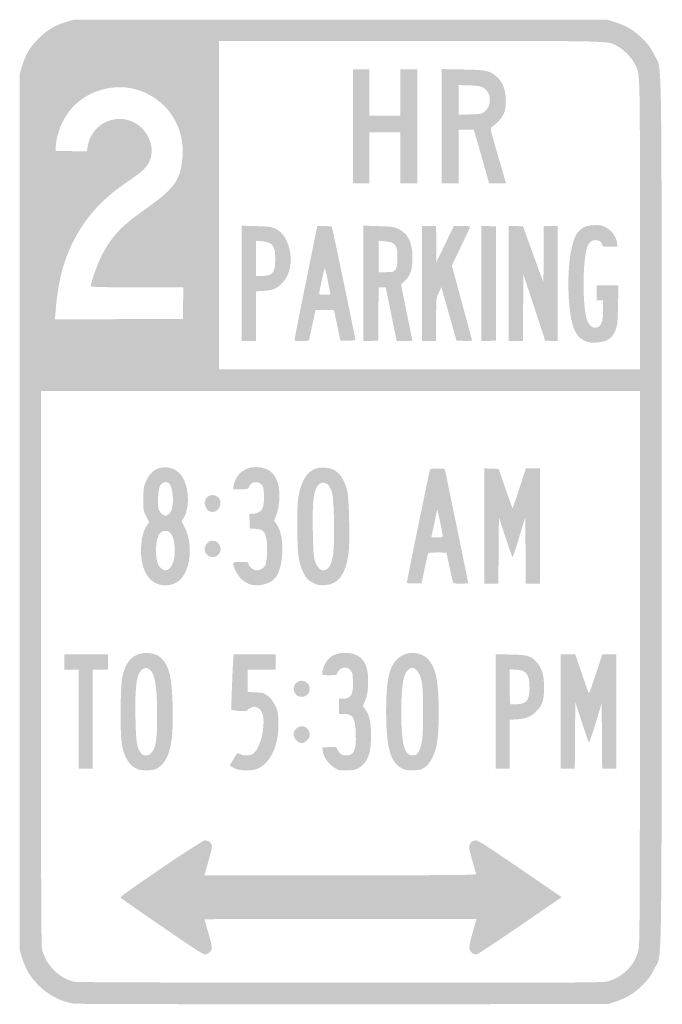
# Model space of a CAD drawing. Header units: inches. Extents: x -5.9 to 5.9, y -9 to 9.
import ezdxf

# ---------------------------------------------------------------- set-up
doc = ezdxf.new("R2010")
doc.units = ezdxf.units.IN
doc.header["$MEASUREMENT"] = 0

msp = doc.modelspace()

# ---------------------------------------------------------------- hatches: boundary and pattern name
h = msp.add_hatch(color=7)
edge = h.paths.add_edge_path()
edge.add_spline(control_points=[(-4.864, -8.983), (-5.11, -8.946), (-5.332, -8.832), (-5.518, -8.647), (-5.671, -8.494), (-5.754, -8.354), (-5.822, -8.138)], knot_values=[0, 0, 0, 0, 1, 1, 1, 2, 2, 2, 2], degree=3, periodic=0)
edge.add_line((-5.822, -8.138), (-5.862, -8.009))
edge.add_line((-5.862, -8.009), (-5.862, 0))
edge.add_line((-5.862, 0), (-5.862, 8.009))
edge.add_line((-5.862, 8.009), (-5.822, 8.138))
edge.add_spline(control_points=[(-5.822, 8.138), (-5.754, 8.354), (-5.671, 8.494), (-5.518, 8.647), (-5.365, 8.8), (-5.225, 8.884), (-5.009, 8.951)], knot_values=[0, 0, 0, 0, 1, 1, 1, 2, 2, 2, 2], degree=3, periodic=0)
edge.add_line((-5.009, 8.951), (-4.879, 8.991))
edge.add_line((-4.879, 8.991), (0, 8.991))
edge.add_line((0, 8.991), (4.879, 8.991))
edge.add_line((4.879, 8.991), (5.009, 8.951))
edge.add_spline(control_points=[(5.009, 8.951), (5.224, 8.884), (5.365, 8.8), (5.519, 8.647), (5.634, 8.533), (5.673, 8.479), (5.738, 8.344), (5.884, 8.046), (5.871, 8.875), (5.871, 0), (5.871, -8.875), (5.884, -8.046), (5.738, -8.344), (5.673, -8.479), (5.634, -8.533), (5.519, -8.647), (5.369, -8.796), (5.232, -8.879), (5.017, -8.951)], knot_values=[0, 0, 0, 0, 1, 1, 1, 2, 2, 2, 3, 3, 3, 4, 4, 4, 5, 5, 5, 6, 6, 6, 6], degree=3, periodic=0)
edge.add_line((5.017, -8.951), (4.897, -8.991))
edge.add_line((4.897, -8.991), (0.06, -8.994))
edge.add_spline(control_points=[(0.06, -8.994), (-2.6, -8.995), (-4.816, -8.99), (-4.864, -8.983)], knot_values=[0, 0, 0, 0, 1, 1, 1, 1], degree=3, periodic=0)
edge = h.paths.add_edge_path(flags=0)
edge.add_spline(control_points=[(4.879, -8.577), (5.162, -8.503), (5.374, -8.291), (5.448, -8.008), (5.471, -7.918), (5.474, -7.337), (5.474, -2.85)], knot_values=[0, 0, 0, 0, 1, 1, 1, 2, 2, 2, 2], degree=3, periodic=0)
edge.add_line((5.474, -2.85), (5.474, 2.207))
edge.add_line((5.474, 2.207), (0, 2.207))
edge.add_line((0, 2.207), (-5.474, 2.207))
edge.add_line((-5.474, 2.207), (-5.474, -2.834))
edge.add_spline(control_points=[(-5.474, -2.834), (-5.474, -6.139), (-5.468, -7.907), (-5.457, -7.967), (-5.402, -8.26), (-5.14, -8.529), (-4.853, -8.585), (-4.81, -8.593), (-2.665, -8.601), (0.001, -8.602), (4.241, -8.603), (4.789, -8.6), (4.879, -8.577)], knot_values=[0, 0, 0, 0, 1, 1, 1, 2, 2, 2, 3, 3, 3, 4, 4, 4, 4], degree=3, periodic=0)
edge = h.paths.add_edge_path(flags=0)
edge.add_spline(control_points=[(5.474, 5.255), (5.474, 8.156), (5.479, 8.001), (5.374, 8.197), (5.315, 8.309), (5.18, 8.444), (5.068, 8.504), (4.87, 8.61), (5.109, 8.603), (1.281, 8.603)], knot_values=[0, 0, 0, 0, 1, 1, 1, 2, 2, 2, 3, 3, 3, 3], degree=3, periodic=0)
edge.add_line((1.281, 8.603), (-2.216, 8.603))
edge.add_line((-2.216, 8.603), (-2.216, 5.603))
edge.add_line((-2.216, 5.603), (-2.216, 2.603))
edge.add_line((-2.216, 2.603), (1.629, 2.603))
edge.add_line((1.629, 2.603), (5.474, 2.603))
edge.add_line((5.474, 2.603), (5.474, 5.255))
edge = h.paths.add_edge_path(flags=0)
edge.add_line((-2.875, 3.815), (-2.87, 4.103))
edge.add_line((-2.87, 4.103), (-3.715, 4.103))
edge.add_spline(control_points=[(-3.715, 4.103), (-4.395, 4.103), (-4.56, 4.108), (-4.56, 4.126), (-4.56, 4.193), (-4.46, 4.482), (-4.379, 4.649), (-4.216, 4.985), (-4.019, 5.209), (-3.672, 5.453), (-3.041, 5.898), (-2.935, 6.031), (-2.889, 6.44), (-2.821, 7.041), (-3.185, 7.577), (-3.761, 7.725), (-4.198, 7.836), (-4.696, 7.665), (-4.962, 7.311), (-5.099, 7.129), (-5.189, 6.892), (-5.202, 6.681)], knot_values=[0, 0, 0, 0, 1, 1, 1, 2, 2, 2, 3, 3, 3, 4, 4, 4, 5, 5, 5, 6, 6, 6, 7, 7, 7, 7], degree=3, periodic=0)
edge.add_line((-5.202, 6.681), (-5.207, 6.595))
edge.add_line((-5.207, 6.595), (-4.92, 6.59))
edge.add_line((-4.92, 6.59), (-4.633, 6.585))
edge.add_line((-4.633, 6.585), (-4.621, 6.668))
edge.add_spline(control_points=[(-4.621, 6.668), (-4.563, 7.07), (-4.131, 7.298), (-3.772, 7.114), (-3.5, 6.975), (-3.37, 6.621), (-3.502, 6.379), (-3.557, 6.277), (-3.656, 6.189), (-3.882, 6.038), (-4.351, 5.725), (-4.663, 5.38), (-4.892, 4.922), (-5.07, 4.569), (-5.167, 4.176), (-5.207, 3.651)], knot_values=[0, 0, 0, 0, 1, 1, 1, 2, 2, 2, 3, 3, 3, 4, 4, 4, 5, 5, 5, 5], degree=3, periodic=0)
edge.add_line((-5.207, 3.651), (-5.217, 3.517))
edge.add_line((-5.217, 3.517), (-4.048, 3.521))
edge.add_line((-4.048, 3.521), (-2.879, 3.526))
edge.add_line((-2.879, 3.526), (-2.875, 3.815))
for points in [[(0.233, 7.043), (0.233, 8.086), (0.379, 8.086), (0.526, 8.086), (0.526, 7.664), (0.526, 7.241), (0.81, 7.241), (1.095, 7.241), (1.095, 7.664), (1.095, 8.086), (1.25, 8.086), (1.405, 8.086), (1.405, 7.043), (1.405, 6), (1.25, 6), (1.095, 6), (1.095, 6.466), (1.095, 6.931), (0.81, 6.931), (0.526, 6.931), (0.526, 6.466), (0.526, 6), (0.379, 6), (0.233, 6), (0.233, 7.043)], [(2.578, 4.172), (2.578, 5.226), (2.711, 5.221), (2.845, 5.216), (2.845, 4.172), (2.845, 3.129), (2.711, 3.124), (2.578, 3.119), (2.578, 4.172)], [(-4.784, -3.784), (-4.784, -2.879), (-4.914, -2.879), (-5.043, -2.879), (-5.043, -2.741), (-5.043, -2.603), (-4.647, -2.603), (-4.25, -2.603), (-4.25, -2.741), (-4.25, -2.879), (-4.388, -2.879), (-4.526, -2.879), (-4.526, -3.784), (-4.526, -4.69), (-4.655, -4.69), (-4.784, -4.69), (-4.784, -3.784)]]:
    msp.add_hatch(color=7).paths.add_polyline_path(points)
h = msp.add_hatch(color=7)
edge = h.paths.add_edge_path()
edge.add_line((1.853, 7.045), (1.853, 8.089))
edge.add_line((1.853, 8.089), (2.237, 8.082))
edge.add_spline(control_points=[(2.237, 8.082), (2.666, 8.074), (2.726, 8.062), (2.85, 7.956), (2.956, 7.866), (3.013, 7.733), (3.022, 7.561), (3.033, 7.354), (2.996, 7.241), (2.882, 7.129), (2.833, 7.082), (2.78, 7.035), (2.763, 7.026), (2.735, 7.01), (2.745, 6.968), (2.879, 6.51), (2.96, 6.235), (3.026, 6.008), (3.026, 6.005), (3.026, 6.002), (2.956, 6), (2.871, 6)], knot_values=[0, 0, 0, 0, 1, 1, 1, 2, 2, 2, 3, 3, 3, 4, 4, 4, 5, 5, 5, 6, 6, 6, 7, 7, 7, 7], degree=3, periodic=0)
edge.add_line((2.871, 6), (2.717, 6))
edge.add_line((2.717, 6), (2.698, 6.073))
edge.add_spline(control_points=[(2.698, 6.073), (2.676, 6.155), (2.525, 6.687), (2.472, 6.866)], knot_values=[0, 0, 0, 0, 1, 1, 1, 1], degree=3, periodic=0)
edge.add_line((2.472, 6.866), (2.438, 6.983))
edge.add_line((2.438, 6.983), (2.301, 6.983))
edge.add_line((2.301, 6.983), (2.164, 6.983))
edge.add_line((2.164, 6.983), (2.164, 6.491))
edge.add_line((2.164, 6.491), (2.164, 6))
edge.add_line((2.164, 6), (2.009, 6))
edge.add_line((2.009, 6), (1.853, 6))
edge.add_line((1.853, 6), (1.853, 7.045))
edge = h.paths.add_edge_path(flags=0)
edge.add_spline(control_points=[(2.618, 7.298), (2.773, 7.4), (2.77, 7.658), (2.612, 7.749), (2.564, 7.777), (2.514, 7.786), (2.358, 7.791)], knot_values=[0, 0, 0, 0, 1, 1, 1, 2, 2, 2, 2], degree=3, periodic=0)
edge.add_line((2.358, 7.791), (2.164, 7.797))
edge.add_line((2.164, 7.797), (2.164, 7.526))
edge.add_line((2.164, 7.526), (2.164, 7.255))
edge.add_line((2.164, 7.255), (2.367, 7.261))
edge.add_spline(control_points=[(2.367, 7.261), (2.527, 7.266), (2.581, 7.274), (2.618, 7.298)], knot_values=[0, 0, 0, 0, 1, 1, 1, 1], degree=3, periodic=0)
h = msp.add_hatch(color=7)
edge = h.paths.add_edge_path()
edge.add_line((-1.802, 4.175), (-1.802, 5.228))
edge.add_line((-1.802, 5.228), (-1.539, 5.221))
edge.add_spline(control_points=[(-1.539, 5.221), (-1.323, 5.215), (-1.262, 5.207), (-1.198, 5.179), (-1.054, 5.114), (-0.959, 4.966), (-0.921, 4.747), (-0.883, 4.533), (-0.93, 4.331), (-1.046, 4.199), (-1.146, 4.085), (-1.23, 4.047), (-1.401, 4.038)], knot_values=[0, 0, 0, 0, 1, 1, 1, 2, 2, 2, 3, 3, 3, 4, 4, 4, 4], degree=3, periodic=0)
edge.add_line((-1.401, 4.038), (-1.543, 4.03))
edge.add_line((-1.543, 4.03), (-1.543, 3.575))
edge.add_line((-1.543, 3.575), (-1.543, 3.121))
edge.add_line((-1.543, 3.121), (-1.672, 3.121))
edge.add_line((-1.672, 3.121), (-1.802, 3.121))
edge.add_line((-1.802, 3.121), (-1.802, 4.175))
edge = h.paths.add_edge_path(flags=0)
edge.add_spline(control_points=[(-1.286, 4.335), (-1.216, 4.371), (-1.19, 4.451), (-1.19, 4.621), (-1.19, 4.86), (-1.242, 4.929), (-1.434, 4.944)], knot_values=[0, 0, 0, 0, 1, 1, 1, 2, 2, 2, 2], degree=3, periodic=0)
edge.add_line((-1.434, 4.944), (-1.543, 4.953))
edge.add_line((-1.543, 4.953), (-1.543, 4.632))
edge.add_line((-1.543, 4.632), (-1.543, 4.31))
edge.add_line((-1.543, 4.31), (-1.439, 4.31))
edge.add_spline(control_points=[(-1.439, 4.31), (-1.381, 4.31), (-1.313, 4.322), (-1.286, 4.335)], knot_values=[0, 0, 0, 0, 1, 1, 1, 1], degree=3, periodic=0)
h = msp.add_hatch(color=7)
edge = h.paths.add_edge_path()
edge.add_spline(control_points=[(-0.839, 3.129), (-0.843, 3.133), (-0.751, 3.605), (-0.635, 4.176), (-0.519, 4.748), (-0.423, 5.217), (-0.423, 5.22), (-0.421, 5.233), (-0.164, 5.222), (-0.156, 5.208), (-0.148, 5.195), (0.263, 3.227), (0.272, 3.155), (0.275, 3.134), (0.251, 3.129), (0.138, 3.129)], knot_values=[0, 0, 0, 0, 1, 1, 1, 2, 2, 2, 3, 3, 3, 4, 4, 4, 5, 5, 5, 5], degree=3, periodic=0)
edge.add_line((0.138, 3.129), (0, 3.129))
edge.add_line((0, 3.129), (-0.059, 3.409))
edge.add_line((-0.059, 3.409), (-0.118, 3.69))
edge.add_line((-0.118, 3.69), (-0.288, 3.69))
edge.add_spline(control_points=[(-0.288, 3.69), (-0.381, 3.69), (-0.457, 3.687), (-0.457, 3.684), (-0.457, 3.679), (-0.553, 3.231), (-0.569, 3.159), (-0.578, 3.124), (-0.588, 3.121), (-0.704, 3.121), (-0.774, 3.121), (-0.834, 3.124), (-0.839, 3.129)], knot_values=[0, 0, 0, 0, 1, 1, 1, 2, 2, 2, 3, 3, 3, 4, 4, 4, 4], degree=3, periodic=0)
edge = h.paths.add_edge_path(flags=0)
edge.add_spline(control_points=[(-0.187, 4.004), (-0.192, 4.026), (-0.214, 4.134), (-0.235, 4.246), (-0.257, 4.357), (-0.279, 4.448), (-0.285, 4.448), (-0.295, 4.448), (-0.388, 4.029), (-0.388, 3.984), (-0.388, 3.973), (-0.347, 3.966), (-0.283, 3.966), (-0.182, 3.966), (-0.178, 3.967), (-0.187, 4.004)], knot_values=[0, 0, 0, 0, 1, 1, 1, 2, 2, 2, 3, 3, 3, 4, 4, 4, 5, 5, 5, 5], degree=3, periodic=0)
h = msp.add_hatch(color=7)
edge = h.paths.add_edge_path()
edge.add_line((0.422, 4.174), (0.422, 5.229))
edge.add_line((0.422, 5.229), (0.698, 5.22))
edge.add_spline(control_points=[(0.698, 5.22), (0.953, 5.212), (0.98, 5.208), (1.069, 5.165), (1.248, 5.077), (1.328, 4.894), (1.316, 4.597), (1.308, 4.399), (1.273, 4.309), (1.168, 4.212)], knot_values=[0, 0, 0, 0, 1, 1, 1, 2, 2, 2, 3, 3, 3, 3], degree=3, periodic=0)
edge.add_line((1.168, 4.212), (1.108, 4.157))
edge.add_line((1.108, 4.157), (1.206, 3.669))
edge.add_spline(control_points=[(1.206, 3.669), (1.26, 3.401), (1.308, 3.167), (1.313, 3.151), (1.32, 3.124), (1.306, 3.121), (1.175, 3.121)], knot_values=[0, 0, 0, 0, 1, 1, 1, 2, 2, 2, 2], degree=3, periodic=0)
edge.add_line((1.175, 3.121), (1.029, 3.121))
edge.add_line((1.029, 3.121), (1.012, 3.203))
edge.add_spline(control_points=[(1.012, 3.203), (1.002, 3.248), (0.957, 3.469), (0.912, 3.694)], knot_values=[0, 0, 0, 0, 1, 1, 1, 1], degree=3, periodic=0)
edge.add_line((0.912, 3.694), (0.829, 4.103))
edge.add_line((0.829, 4.103), (0.764, 4.103))
edge.add_line((0.764, 4.103), (0.699, 4.103))
edge.add_line((0.699, 4.103), (0.694, 3.616))
edge.add_line((0.694, 3.616), (0.69, 3.129))
edge.add_line((0.69, 3.129), (0.556, 3.124))
edge.add_line((0.556, 3.124), (0.422, 3.119))
edge.add_line((0.422, 3.119), (0.422, 4.174))
edge = h.paths.add_edge_path(flags=0)
edge.add_spline(control_points=[(0.965, 4.39), (1.018, 4.411), (1.043, 4.492), (1.043, 4.647), (1.043, 4.878), (1.007, 4.924), (0.81, 4.943)], knot_values=[0, 0, 0, 0, 1, 1, 1, 2, 2, 2, 2], degree=3, periodic=0)
edge.add_line((0.81, 4.943), (0.698, 4.953))
edge.add_line((0.698, 4.953), (0.698, 4.666))
edge.add_line((0.698, 4.666), (0.698, 4.379))
edge.add_line((0.698, 4.379), (0.818, 4.379))
edge.add_spline(control_points=[(0.818, 4.379), (0.883, 4.379), (0.949, 4.384), (0.965, 4.39)], knot_values=[0, 0, 0, 0, 1, 1, 1, 1], degree=3, periodic=0)
h = msp.add_hatch(color=7)
edge = h.paths.add_edge_path()
edge.add_line((1.491, 4.172), (1.491, 5.224))
edge.add_line((1.491, 5.224), (1.621, 5.224))
edge.add_line((1.621, 5.224), (1.75, 5.224))
edge.add_line((1.75, 5.224), (1.751, 4.892))
edge.add_line((1.751, 4.892), (1.753, 4.56))
edge.add_line((1.753, 4.56), (1.914, 4.892))
edge.add_line((1.914, 4.892), (2.075, 5.224))
edge.add_line((2.075, 5.224), (2.223, 5.224))
edge.add_spline(control_points=[(2.223, 5.224), (2.304, 5.224), (2.371, 5.218), (2.371, 5.211), (2.371, 5.204), (2.296, 5.041), (2.204, 4.849)], knot_values=[0, 0, 0, 0, 1, 1, 1, 2, 2, 2, 2], degree=3, periodic=0)
edge.add_line((2.204, 4.849), (2.037, 4.499))
edge.add_line((2.037, 4.499), (2.221, 3.822))
edge.add_spline(control_points=[(2.221, 3.822), (2.322, 3.45), (2.405, 3.139), (2.405, 3.132), (2.405, 3.125), (2.341, 3.122), (2.263, 3.124)], knot_values=[0, 0, 0, 0, 1, 1, 1, 2, 2, 2, 2], degree=3, periodic=0)
edge.add_line((2.263, 3.124), (2.121, 3.129))
edge.add_line((2.121, 3.129), (1.983, 3.618))
edge.add_line((1.983, 3.618), (1.845, 4.107))
edge.add_line((1.845, 4.107), (1.798, 4.006))
edge.add_spline(control_points=[(1.798, 4.006), (1.75, 3.905), (1.75, 3.905), (1.75, 3.513)], knot_values=[0, 0, 0, 0, 1, 1, 1, 1], degree=3, periodic=0)
edge.add_line((1.75, 3.513), (1.75, 3.121))
edge.add_line((1.75, 3.121), (1.621, 3.121))
edge.add_line((1.621, 3.121), (1.491, 3.121))
edge.add_line((1.491, 3.121), (1.491, 4.172))
h = msp.add_hatch(color=7)
edge = h.paths.add_edge_path()
edge.add_line((3.078, 4.173), (3.078, 5.226))
edge.add_line((3.078, 5.226), (3.208, 5.221))
edge.add_line((3.208, 5.221), (3.339, 5.216))
edge.add_line((3.339, 5.216), (3.518, 4.718))
edge.add_spline(control_points=[(3.518, 4.718), (3.616, 4.444), (3.701, 4.216), (3.706, 4.211), (3.711, 4.205), (3.716, 4.431), (3.716, 4.713)], knot_values=[0, 0, 0, 0, 1, 1, 1, 2, 2, 2, 2], degree=3, periodic=0)
edge.add_line((3.716, 4.713), (3.716, 5.224))
edge.add_line((3.716, 5.224), (3.845, 5.224))
edge.add_line((3.845, 5.224), (3.974, 5.224))
edge.add_line((3.974, 5.224), (3.974, 4.172))
edge.add_line((3.974, 4.172), (3.974, 3.119))
edge.add_line((3.974, 3.119), (3.858, 3.124))
edge.add_line((3.858, 3.124), (3.743, 3.129))
edge.add_line((3.743, 3.129), (3.544, 3.733))
edge.add_line((3.544, 3.733), (3.345, 4.336))
edge.add_line((3.345, 4.336), (3.34, 3.728))
edge.add_line((3.34, 3.728), (3.336, 3.121))
edge.add_line((3.336, 3.121), (3.207, 3.121))
edge.add_line((3.207, 3.121), (3.078, 3.121))
edge.add_line((3.078, 3.121), (3.078, 4.173))
h = msp.add_hatch(color=7)
edge = h.paths.add_edge_path()
edge.add_spline(control_points=[(4.532, 3.102), (4.306, 3.16), (4.213, 3.359), (4.177, 3.866), (4.142, 4.369), (4.198, 4.87), (4.311, 5.064), (4.38, 5.18), (4.467, 5.228), (4.626, 5.237), (4.747, 5.244), (4.767, 5.24), (4.853, 5.195), (4.962, 5.138), (5.04, 5.03), (5.055, 4.916)], knot_values=[0, 0, 0, 0, 1, 1, 1, 2, 2, 2, 3, 3, 3, 4, 4, 4, 5, 5, 5, 5], degree=3, periodic=0)
edge.add_line((5.055, 4.916), (5.065, 4.845))
edge.add_line((5.065, 4.845), (4.925, 4.845))
edge.add_spline(control_points=[(4.925, 4.845), (4.8, 4.845), (4.784, 4.848), (4.784, 4.877), (4.784, 4.965), (4.631, 4.998), (4.562, 4.924), (4.502, 4.86), (4.474, 4.737), (4.453, 4.441), (4.43, 4.123), (4.454, 3.666), (4.5, 3.525), (4.547, 3.383), (4.641, 3.327), (4.728, 3.388), (4.78, 3.425), (4.802, 3.516), (4.802, 3.703)], knot_values=[0, 0, 0, 0, 1, 1, 1, 2, 2, 2, 3, 3, 3, 4, 4, 4, 5, 5, 5, 6, 6, 6, 6], degree=3, periodic=0)
edge.add_line((4.802, 3.703), (4.802, 3.862))
edge.add_line((4.802, 3.862), (4.741, 3.862))
edge.add_line((4.741, 3.862), (4.681, 3.862))
edge.add_line((4.681, 3.862), (4.681, 4))
edge.add_line((4.681, 4), (4.681, 4.138))
edge.add_line((4.681, 4.138), (4.882, 4.138))
edge.add_line((4.882, 4.138), (5.082, 4.138))
edge.add_line((5.082, 4.138), (5.074, 3.772))
edge.add_spline(control_points=[(5.074, 3.772), (5.067, 3.441), (5.062, 3.397), (5.028, 3.32), (4.981, 3.214), (4.95, 3.178), (4.866, 3.135), (4.793, 3.098), (4.615, 3.08), (4.532, 3.102)], knot_values=[0, 0, 0, 0, 1, 1, 1, 2, 2, 2, 3, 3, 3, 3], degree=3, periodic=0)
h = msp.add_hatch(color=7)
edge = h.paths.add_edge_path()
edge.add_spline(control_points=[(-3.319, -1.325), (-3.536, -1.263), (-3.658, -1.007), (-3.643, -0.651), (-3.634, -0.467), (-3.604, -0.352), (-3.536, -0.243)], knot_values=[0, 0, 0, 0, 1, 1, 1, 2, 2, 2, 2], degree=3, periodic=0)
edge.add_line((-3.536, -0.243), (-3.497, -0.183))
edge.add_line((-3.497, -0.183), (-3.55, -0.08))
edge.add_spline(control_points=[(-3.55, -0.08), (-3.601, 0.017), (-3.603, 0.033), (-3.603, 0.223), (-3.603, 0.371), (-3.595, 0.445), (-3.572, 0.512), (-3.502, 0.713), (-3.374, 0.816), (-3.197, 0.815), (-2.993, 0.813), (-2.851, 0.666), (-2.803, 0.405), (-2.767, 0.207), (-2.795, -0.014), (-2.871, -0.12)], knot_values=[0, 0, 0, 0, 1, 1, 1, 2, 2, 2, 3, 3, 3, 4, 4, 4, 5, 5, 5, 5], degree=3, periodic=0)
edge.add_line((-2.871, -0.12), (-2.904, -0.168))
edge.add_line((-2.904, -0.168), (-2.846, -0.284))
edge.add_spline(control_points=[(-2.846, -0.284), (-2.7, -0.574), (-2.729, -1.011), (-2.906, -1.213), (-3.009, -1.329), (-3.16, -1.37), (-3.319, -1.325)], knot_values=[0, 0, 0, 0, 1, 1, 1, 2, 2, 2, 2], degree=3, periodic=0)
edge = h.paths.add_edge_path(flags=0)
edge.add_spline(control_points=[(-3.113, -1.02), (-3.051, -0.958), (-3.019, -0.814), (-3.029, -0.638), (-3.042, -0.418), (-3.123, -0.312), (-3.245, -0.355), (-3.322, -0.382), (-3.359, -0.469), (-3.368, -0.643), (-3.377, -0.847), (-3.35, -0.968), (-3.282, -1.025), (-3.215, -1.082), (-3.173, -1.08), (-3.113, -1.02)], knot_values=[0, 0, 0, 0, 1, 1, 1, 2, 2, 2, 3, 3, 3, 4, 4, 4, 5, 5, 5, 5], degree=3, periodic=0)
edge = h.paths.add_edge_path(flags=0)
edge.add_spline(control_points=[(-3.121, -0.028), (-3.029, 0.065), (-3.048, 0.482), (-3.148, 0.535), (-3.199, 0.562), (-3.266, 0.536), (-3.297, 0.476), (-3.328, 0.416), (-3.347, 0.177), (-3.329, 0.077), (-3.315, 0.003), (-3.25, -0.069), (-3.198, -0.069), (-3.178, -0.069), (-3.144, -0.051), (-3.121, -0.028)], knot_values=[0, 0, 0, 0, 1, 1, 1, 2, 2, 2, 3, 3, 3, 4, 4, 4, 5, 5, 5, 5], degree=3, periodic=0)
h = msp.add_hatch(color=7)
edge = h.paths.add_edge_path()
edge.add_spline(control_points=[(-1.677, -1.315), (-1.717, -1.298), (-1.779, -1.258), (-1.813, -1.225), (-1.88, -1.161), (-1.956, -1.016), (-1.957, -0.953), (-1.957, -0.916), (-1.951, -0.914), (-1.819, -0.914), (-1.695, -0.914), (-1.681, -0.917), (-1.681, -0.947), (-1.681, -0.991), (-1.586, -1.069), (-1.532, -1.069), (-1.468, -1.069), (-1.397, -1.026), (-1.372, -0.971), (-1.339, -0.902), (-1.328, -0.615), (-1.352, -0.496), (-1.383, -0.351), (-1.414, -0.321), (-1.546, -0.31)], knot_values=[0, 0, 0, 0, 1, 1, 1, 2, 2, 2, 3, 3, 3, 4, 4, 4, 5, 5, 5, 6, 6, 6, 7, 7, 7, 8, 8, 8, 8], degree=3, periodic=0)
edge.add_line((-1.546, -0.31), (-1.655, -0.302))
edge.add_line((-1.655, -0.302), (-1.66, -0.168))
edge.add_line((-1.66, -0.168), (-1.665, -0.034))
edge.add_line((-1.665, -0.034), (-1.612, -0.034))
edge.add_spline(control_points=[(-1.612, -0.034), (-1.524, -0.034), (-1.448, 0.007), (-1.421, 0.071), (-1.388, 0.149), (-1.388, 0.41), (-1.421, 0.471), (-1.474, 0.57), (-1.631, 0.566), (-1.669, 0.465), (-1.688, 0.414), (-1.689, 0.414), (-1.825, 0.414)], knot_values=[0, 0, 0, 0, 1, 1, 1, 2, 2, 2, 3, 3, 3, 4, 4, 4, 4], degree=3, periodic=0)
edge.add_line((-1.825, 0.414), (-1.961, 0.414))
edge.add_line((-1.961, 0.414), (-1.95, 0.487))
edge.add_spline(control_points=[(-1.95, 0.487), (-1.913, 0.713), (-1.701, 0.855), (-1.464, 0.812), (-1.3, 0.781), (-1.227, 0.725), (-1.163, 0.579), (-1.091, 0.417), (-1.1, 0.105), (-1.182, -0.082)], knot_values=[0, 0, 0, 0, 1, 1, 1, 2, 2, 2, 3, 3, 3, 3], degree=3, periodic=0)
edge.add_line((-1.182, -0.082), (-1.214, -0.156))
edge.add_line((-1.214, -0.156), (-1.163, -0.229))
edge.add_spline(control_points=[(-1.163, -0.229), (-1.014, -0.441), (-1.031, -1.016), (-1.193, -1.208), (-1.292, -1.326), (-1.526, -1.377), (-1.677, -1.315)], knot_values=[0, 0, 0, 0, 1, 1, 1, 2, 2, 2, 2], degree=3, periodic=0)
h = msp.add_hatch(color=7)
edge = h.paths.add_edge_path()
edge.add_spline(control_points=[(-0.423, -1.33), (-0.496, -1.306), (-0.567, -1.264), (-0.607, -1.221), (-0.667, -1.157), (-0.734, -0.993), (-0.762, -0.84), (-0.794, -0.664), (-0.799, 0.086), (-0.769, 0.267), (-0.709, 0.631), (-0.564, 0.809), (-0.328, 0.81), (-0.088, 0.811), (0.048, 0.685), (0.123, 0.393), (0.159, 0.253), (0.177, -0.55), (0.149, -0.758), (0.096, -1.146), (-0.034, -1.321), (-0.281, -1.337), (-0.335, -1.341), (-0.399, -1.338), (-0.423, -1.33)], knot_values=[0, 0, 0, 0, 1, 1, 1, 2, 2, 2, 3, 3, 3, 4, 4, 4, 5, 5, 5, 6, 6, 6, 7, 7, 7, 8, 8, 8, 8], degree=3, periodic=0)
edge = h.paths.add_edge_path(flags=0)
edge.add_spline(control_points=[(-0.231, -1.033), (-0.133, -0.935), (-0.105, -0.721), (-0.117, -0.166), (-0.127, 0.269), (-0.141, 0.375), (-0.204, 0.469), (-0.251, 0.538), (-0.337, 0.555), (-0.391, 0.506), (-0.488, 0.418), (-0.514, 0.225), (-0.504, -0.345), (-0.498, -0.716), (-0.491, -0.819), (-0.467, -0.894), (-0.416, -1.054), (-0.313, -1.114), (-0.231, -1.033)], knot_values=[0, 0, 0, 0, 1, 1, 1, 2, 2, 2, 3, 3, 3, 4, 4, 4, 5, 5, 5, 6, 6, 6, 6], degree=3, periodic=0)
h = msp.add_hatch(color=7)
edge = h.paths.add_edge_path()
edge.add_spline(control_points=[(1.216, -1.291), (1.216, -1.257), (1.628, 0.76), (1.639, 0.777), (1.644, 0.786), (1.706, 0.793), (1.777, 0.793), (1.895, 0.793), (1.905, 0.79), (1.914, 0.754), (1.933, 0.67), (2.336, -1.285), (2.336, -1.297), (2.336, -1.305), (2.274, -1.31), (2.199, -1.31), (2.07, -1.31), (2.06, -1.308), (2.052, -1.272), (2.036, -1.2), (1.94, -0.752), (1.94, -0.747), (1.94, -0.744), (1.866, -0.741), (1.775, -0.741), (1.647, -0.741), (1.609, -0.747), (1.601, -0.767), (1.596, -0.78), (1.567, -0.907), (1.537, -1.047)], knot_values=[0, 0, 0, 0, 1, 1, 1, 2, 2, 2, 3, 3, 3, 4, 4, 4, 5, 5, 5, 6, 6, 6, 7, 7, 7, 8, 8, 8, 9, 9, 9, 10, 10, 10, 10], degree=3, periodic=0)
edge.add_line((1.537, -1.047), (1.483, -1.302))
edge.add_line((1.483, -1.302), (1.349, -1.307))
edge.add_spline(control_points=[(1.349, -1.307), (1.254, -1.31), (1.216, -1.306), (1.216, -1.291)], knot_values=[0, 0, 0, 0, 1, 1, 1, 1], degree=3, periodic=0)
edge = h.paths.add_edge_path(flags=0)
edge.add_spline(control_points=[(1.87, -0.435), (1.869, -0.4), (1.772, 0.066), (1.769, 0.047), (1.768, 0.04), (1.744, -0.076), (1.716, -0.21), (1.687, -0.344), (1.664, -0.456), (1.664, -0.46), (1.664, -0.463), (1.71, -0.466), (1.767, -0.466), (1.855, -0.466), (1.871, -0.461), (1.87, -0.435)], knot_values=[0, 0, 0, 0, 1, 1, 1, 2, 2, 2, 3, 3, 3, 4, 4, 4, 5, 5, 5, 5], degree=3, periodic=0)
h = msp.add_hatch(color=7)
edge = h.paths.add_edge_path()
edge.add_line((2.629, -0.258), (2.629, 0.795))
edge.add_line((2.629, 0.795), (2.762, 0.79))
edge.add_line((2.762, 0.79), (2.894, 0.784))
edge.add_line((2.894, 0.784), (3.016, 0.427))
edge.add_spline(control_points=[(3.016, 0.427), (3.083, 0.23), (3.142, 0.069), (3.147, 0.069), (3.151, 0.069), (3.208, 0.232), (3.272, 0.431)], knot_values=[0, 0, 0, 0, 1, 1, 1, 2, 2, 2, 2], degree=3, periodic=0)
edge.add_line((3.272, 0.431), (3.389, 0.793))
edge.add_line((3.389, 0.793), (3.518, 0.793))
edge.add_line((3.518, 0.793), (3.647, 0.793))
edge.add_line((3.647, 0.793), (3.647, -0.259))
edge.add_line((3.647, -0.259), (3.647, -1.31))
edge.add_line((3.647, -1.31), (3.517, -1.31))
edge.add_line((3.517, -1.31), (3.388, -1.31))
edge.add_line((3.388, -1.31), (3.384, -0.704))
edge.add_line((3.384, -0.704), (3.379, -0.097))
edge.add_line((3.379, -0.097), (3.268, -0.462))
edge.add_spline(control_points=[(3.268, -0.462), (3.207, -0.663), (3.152, -0.828), (3.147, -0.828), (3.141, -0.828), (3.082, -0.663), (3.016, -0.461)], knot_values=[0, 0, 0, 0, 1, 1, 1, 2, 2, 2, 2], degree=3, periodic=0)
edge.add_line((3.016, -0.461), (2.897, -0.095))
edge.add_line((2.897, -0.095), (2.892, -0.703))
edge.add_line((2.892, -0.703), (2.887, -1.31))
edge.add_line((2.887, -1.31), (2.758, -1.31))
edge.add_line((2.758, -1.31), (2.629, -1.31))
edge.add_line((2.629, -1.31), (2.629, -0.258))
h = msp.add_hatch(color=7)
edge = h.paths.add_edge_path()
edge.add_spline(control_points=[(-2.411, 0.02), (-2.429, 0.03), (-2.454, 0.064), (-2.467, 0.097), (-2.528, 0.242), (-2.368, 0.372), (-2.246, 0.276), (-2.192, 0.234), (-2.177, 0.163), (-2.207, 0.092), (-2.242, 0.008), (-2.334, -0.025), (-2.411, 0.02)], knot_values=[0, 0, 0, 0, 1, 1, 1, 2, 2, 2, 3, 3, 3, 4, 4, 4, 4], degree=3, periodic=0)
h = msp.add_hatch(color=7)
edge = h.paths.add_edge_path()
edge.add_spline(control_points=[(-2.427, -0.793), (-2.556, -0.692), (-2.434, -0.473), (-2.282, -0.535), (-2.221, -0.561), (-2.173, -0.654), (-2.191, -0.712), (-2.224, -0.821), (-2.341, -0.861), (-2.427, -0.793)], knot_values=[0, 0, 0, 0, 1, 1, 1, 2, 2, 2, 3, 3, 3, 3], degree=3, periodic=0)
h = msp.add_hatch(color=7)
edge = h.paths.add_edge_path()
edge.add_spline(control_points=[(-3.724, -4.692), (-3.815, -4.649), (-3.877, -4.581), (-3.929, -4.466), (-4.003, -4.302), (-4.017, -4.171), (-4.016, -3.647), (-4.015, -3.116), (-3.997, -2.97), (-3.912, -2.796), (-3.831, -2.631), (-3.655, -2.549), (-3.461, -2.585), (-3.35, -2.606), (-3.326, -2.619), (-3.255, -2.693), (-3.13, -2.823), (-3.083, -3.023), (-3.067, -3.509), (-3.044, -4.188), (-3.116, -4.522), (-3.316, -4.663), (-3.381, -4.709), (-3.408, -4.716), (-3.523, -4.72), (-3.625, -4.724), (-3.671, -4.718), (-3.724, -4.692)], knot_values=[0, 0, 0, 0, 1, 1, 1, 2, 2, 2, 3, 3, 3, 4, 4, 4, 5, 5, 5, 6, 6, 6, 7, 7, 7, 8, 8, 8, 9, 9, 9, 9], degree=3, periodic=0)
edge = h.paths.add_edge_path(flags=0)
edge.add_spline(control_points=[(-3.451, -4.397), (-3.371, -4.302), (-3.348, -4.143), (-3.35, -3.698), (-3.351, -3.168), (-3.392, -2.94), (-3.499, -2.87), (-3.537, -2.845), (-3.551, -2.844), (-3.597, -2.863), (-3.72, -2.914), (-3.758, -3.138), (-3.746, -3.759), (-3.737, -4.21), (-3.718, -4.327), (-3.642, -4.409), (-3.589, -4.467), (-3.506, -4.462), (-3.451, -4.397)], knot_values=[0, 0, 0, 0, 1, 1, 1, 2, 2, 2, 3, 3, 3, 4, 4, 4, 5, 5, 5, 6, 6, 6, 6], degree=3, periodic=0)
h = msp.add_hatch(color=7)
edge = h.paths.add_edge_path()
edge.add_spline(control_points=[(-1.871, -4.708), (-1.895, -4.701), (-1.94, -4.682), (-1.971, -4.665), (-2.025, -4.638), (-2.027, -4.633), (-2.004, -4.598), (-1.991, -4.577), (-1.959, -4.524), (-1.932, -4.479), (-1.885, -4.397), (-1.885, -4.397), (-1.836, -4.423), (-1.762, -4.461), (-1.643, -4.456), (-1.588, -4.412), (-1.491, -4.336), (-1.405, -4.071), (-1.405, -3.849), (-1.405, -3.69), (-1.439, -3.609), (-1.521, -3.575), (-1.572, -3.554), (-1.586, -3.554), (-1.639, -3.579), (-1.671, -3.595), (-1.698, -3.614), (-1.698, -3.623), (-1.698, -3.64), (-1.832, -3.643), (-1.929, -3.627)], knot_values=[0, 0, 0, 0, 1, 1, 1, 2, 2, 2, 3, 3, 3, 4, 4, 4, 5, 5, 5, 6, 6, 6, 7, 7, 7, 8, 8, 8, 9, 9, 9, 10, 10, 10, 10], degree=3, periodic=0)
edge.add_line((-1.929, -3.627), (-1.996, -3.615))
edge.add_line((-1.996, -3.615), (-1.985, -3.269))
edge.add_spline(control_points=[(-1.985, -3.269), (-1.978, -3.078), (-1.969, -2.851), (-1.963, -2.763)], knot_values=[0, 0, 0, 0, 1, 1, 1, 1], degree=3, periodic=0)
edge.add_line((-1.963, -2.763), (-1.953, -2.603))
edge.add_line((-1.953, -2.603), (-1.567, -2.603))
edge.add_line((-1.567, -2.603), (-1.181, -2.603))
edge.add_line((-1.181, -2.603), (-1.181, -2.741))
edge.add_line((-1.181, -2.741), (-1.181, -2.879))
edge.add_line((-1.181, -2.879), (-1.44, -2.879))
edge.add_line((-1.44, -2.879), (-1.698, -2.879))
edge.add_line((-1.698, -2.879), (-1.698, -3.084))
edge.add_line((-1.698, -3.084), (-1.698, -3.29))
edge.add_line((-1.698, -3.29), (-1.553, -3.296))
edge.add_spline(control_points=[(-1.553, -3.296), (-1.424, -3.301), (-1.401, -3.307), (-1.334, -3.356), (-1.282, -3.393), (-1.24, -3.445), (-1.2, -3.523), (-1.147, -3.626), (-1.14, -3.654), (-1.133, -3.816), (-1.115, -4.227), (-1.261, -4.572), (-1.5, -4.684), (-1.566, -4.714), (-1.615, -4.723), (-1.707, -4.722), (-1.773, -4.722), (-1.847, -4.715), (-1.871, -4.708)], knot_values=[0, 0, 0, 0, 1, 1, 1, 2, 2, 2, 3, 3, 3, 4, 4, 4, 5, 5, 5, 6, 6, 6, 6], degree=3, periodic=0)
h = msp.add_hatch(color=7)
edge = h.paths.add_edge_path()
edge.add_spline(control_points=[(-0.069, -4.698), (-0.21, -4.622), (-0.313, -4.485), (-0.323, -4.361)], knot_values=[0, 0, 0, 0, 1, 1, 1, 1], degree=3, periodic=0)
edge.add_line((-0.323, -4.361), (-0.328, -4.302))
edge.add_line((-0.328, -4.302), (-0.203, -4.297))
edge.add_line((-0.203, -4.297), (-0.079, -4.292))
edge.add_line((-0.079, -4.292), (-0.05, -4.348))
edge.add_spline(control_points=[(-0.05, -4.348), (-0.01, -4.425), (0.023, -4.447), (0.1, -4.448), (0.251, -4.449), (0.291, -4.361), (0.281, -4.049), (0.272, -3.751), (0.231, -3.69), (0.041, -3.69)], knot_values=[0, 0, 0, 0, 1, 1, 1, 2, 2, 2, 3, 3, 3, 3], degree=3, periodic=0)
edge.add_line((0.041, -3.69), (-0.026, -3.69))
edge.add_line((-0.026, -3.69), (-0.026, -3.552))
edge.add_line((-0.026, -3.552), (-0.026, -3.414))
edge.add_line((-0.026, -3.414), (0.033, -3.414))
edge.add_spline(control_points=[(0.033, -3.414), (0.193, -3.414), (0.239, -3.339), (0.23, -3.093), (0.225, -2.953), (0.219, -2.928), (0.182, -2.889), (0.127, -2.83), (0.04, -2.829), (-0.018, -2.887), (-0.041, -2.91), (-0.06, -2.941), (-0.06, -2.956), (-0.06, -2.978), (-0.085, -2.983), (-0.198, -2.983), (-0.353, -2.983), (-0.351, -2.985), (-0.312, -2.855), (-0.28, -2.749), (-0.213, -2.664), (-0.124, -2.617), (-0.02, -2.562), (0.193, -2.562), (0.298, -2.617), (0.457, -2.702), (0.518, -2.859), (0.505, -3.156), (0.5, -3.297), (0.489, -3.359), (0.455, -3.441)], knot_values=[0, 0, 0, 0, 1, 1, 1, 2, 2, 2, 3, 3, 3, 4, 4, 4, 5, 5, 5, 6, 6, 6, 7, 7, 7, 8, 8, 8, 9, 9, 9, 10, 10, 10, 10], degree=3, periodic=0)
edge.add_line((0.455, -3.441), (0.411, -3.547))
edge.add_line((0.411, -3.547), (0.462, -3.617))
edge.add_spline(control_points=[(0.462, -3.617), (0.531, -3.712), (0.56, -3.851), (0.56, -4.087), (0.561, -4.404), (0.501, -4.568), (0.35, -4.668), (0.288, -4.709), (0.258, -4.716), (0.131, -4.721), (0.02, -4.724), (-0.03, -4.719), (-0.069, -4.698)], knot_values=[0, 0, 0, 0, 1, 1, 1, 2, 2, 2, 3, 3, 3, 4, 4, 4, 4], degree=3, periodic=0)
h = msp.add_hatch(color=7)
edge = h.paths.add_edge_path()
edge.add_spline(control_points=[(1.138, -4.693), (0.916, -4.589), (0.836, -4.316), (0.836, -3.655), (0.836, -3.063), (0.891, -2.817), (1.056, -2.673), (1.177, -2.566), (1.358, -2.545), (1.509, -2.621), (1.617, -2.676), (1.696, -2.793), (1.743, -2.969), (1.808, -3.214), (1.817, -3.945), (1.76, -4.25), (1.724, -4.437), (1.642, -4.596), (1.546, -4.663), (1.481, -4.709), (1.454, -4.716), (1.339, -4.72), (1.238, -4.724), (1.19, -4.717), (1.138, -4.693)], knot_values=[0, 0, 0, 0, 1, 1, 1, 2, 2, 2, 3, 3, 3, 4, 4, 4, 5, 5, 5, 6, 6, 6, 7, 7, 7, 8, 8, 8, 8], degree=3, periodic=0)
edge = h.paths.add_edge_path(flags=0)
edge.add_spline(control_points=[(1.379, -4.438), (1.422, -4.421), (1.471, -4.31), (1.493, -4.179), (1.519, -4.023), (1.518, -3.285), (1.492, -3.129), (1.444, -2.838), (1.277, -2.754), (1.18, -2.973), (1.096, -3.162), (1.086, -4.004), (1.164, -4.292), (1.199, -4.422), (1.278, -4.476), (1.379, -4.438)], knot_values=[0, 0, 0, 0, 1, 1, 1, 2, 2, 2, 3, 3, 3, 4, 4, 4, 5, 5, 5, 5], degree=3, periodic=0)
h = msp.add_hatch(color=7)
edge = h.paths.add_edge_path()
edge.add_line((2.836, -3.645), (2.836, -2.6))
edge.add_line((2.836, -2.6), (3.116, -2.606))
edge.add_spline(control_points=[(3.116, -2.606), (3.434, -2.613), (3.493, -2.631), (3.594, -2.754), (3.69, -2.871), (3.722, -2.983), (3.723, -3.207), (3.724, -3.44), (3.692, -3.534), (3.572, -3.652), (3.479, -3.743), (3.4, -3.775), (3.232, -3.788)], knot_values=[0, 0, 0, 0, 1, 1, 1, 2, 2, 2, 3, 3, 3, 4, 4, 4, 4], degree=3, periodic=0)
edge.add_line((3.232, -3.788), (3.095, -3.798))
edge.add_line((3.095, -3.798), (3.095, -4.244))
edge.add_line((3.095, -4.244), (3.095, -4.69))
edge.add_line((3.095, -4.69), (2.966, -4.69))
edge.add_line((2.966, -4.69), (2.836, -4.69))
edge.add_line((2.836, -4.69), (2.836, -3.645))
edge = h.paths.add_edge_path(flags=0)
edge.add_spline(control_points=[(3.346, -3.492), (3.426, -3.459), (3.457, -3.382), (3.457, -3.22), (3.457, -2.966), (3.404, -2.893), (3.215, -2.882)], knot_values=[0, 0, 0, 0, 1, 1, 1, 2, 2, 2, 2], degree=3, periodic=0)
edge.add_line((3.215, -2.882), (3.095, -2.875))
edge.add_line((3.095, -2.875), (3.095, -3.185))
edge.add_spline(control_points=[(3.095, -3.185), (3.095, -3.355), (3.1, -3.499), (3.106, -3.506), (3.127, -3.527), (3.285, -3.518), (3.346, -3.492)], knot_values=[0, 0, 0, 0, 1, 1, 1, 2, 2, 2, 2], degree=3, periodic=0)
h = msp.add_hatch(color=7)
edge = h.paths.add_edge_path()
edge.add_line((4.026, -3.647), (4.026, -2.603))
edge.add_line((4.026, -2.603), (4.159, -2.604))
edge.add_line((4.159, -2.604), (4.293, -2.604))
edge.add_line((4.293, -2.604), (4.403, -2.927))
edge.add_spline(control_points=[(4.403, -2.927), (4.464, -3.105), (4.521, -3.269), (4.53, -3.293), (4.544, -3.33), (4.563, -3.284), (4.666, -2.97)], knot_values=[0, 0, 0, 0, 1, 1, 1, 2, 2, 2, 2], degree=3, periodic=0)
edge.add_line((4.666, -2.97), (4.786, -2.603))
edge.add_line((4.786, -2.603), (4.914, -2.603))
edge.add_line((4.914, -2.603), (5.043, -2.603))
edge.add_line((5.043, -2.603), (5.043, -3.647))
edge.add_line((5.043, -3.647), (5.043, -4.69))
edge.add_line((5.043, -4.69), (4.914, -4.69))
edge.add_line((4.914, -4.69), (4.785, -4.69))
edge.add_line((4.785, -4.69), (4.78, -4.092))
edge.add_line((4.78, -4.092), (4.776, -3.493))
edge.add_line((4.776, -3.493), (4.665, -3.859))
edge.add_spline(control_points=[(4.665, -3.859), (4.604, -4.06), (4.548, -4.218), (4.541, -4.211), (4.534, -4.204), (4.476, -4.035), (4.411, -3.836)], knot_values=[0, 0, 0, 0, 1, 1, 1, 2, 2, 2, 2], degree=3, periodic=0)
edge.add_line((4.411, -3.836), (4.293, -3.474))
edge.add_line((4.293, -3.474), (4.289, -4.082))
edge.add_line((4.289, -4.082), (4.284, -4.69))
edge.add_line((4.284, -4.69), (4.155, -4.69))
edge.add_line((4.155, -4.69), (4.026, -4.69))
edge.add_line((4.026, -4.69), (4.026, -3.647))
h = msp.add_hatch(color=7)
edge = h.paths.add_edge_path()
edge.add_spline(control_points=[(-0.811, -3.337), (-0.925, -3.223), (-0.799, -3.033), (-0.651, -3.095), (-0.502, -3.158), (-0.545, -3.379), (-0.707, -3.379), (-0.75, -3.379), (-0.782, -3.366), (-0.811, -3.337)], knot_values=[0, 0, 0, 0, 1, 1, 1, 2, 2, 2, 3, 3, 3, 3], degree=3, periodic=0)
h = msp.add_hatch(color=7)
edge = h.paths.add_edge_path()
edge.add_spline(control_points=[(-0.803, -4.174), (-0.87, -4.107), (-0.872, -4.023), (-0.808, -3.959), (-0.71, -3.861), (-0.56, -3.933), (-0.56, -4.078), (-0.56, -4.138), (-0.647, -4.224), (-0.707, -4.224), (-0.734, -4.224), (-0.773, -4.204), (-0.803, -4.174)], knot_values=[0, 0, 0, 0, 1, 1, 1, 2, 2, 2, 3, 3, 3, 4, 4, 4, 4], degree=3, periodic=0)
h = msp.add_hatch(color=7)
edge = h.paths.add_edge_path()
edge.add_spline(control_points=[(-2.798, -7.89), (-3.537, -7.388), (-4.016, -7.056), (-4.02, -7.041), (-4.029, -7.014), (-2.53, -6), (-2.481, -6), (-2.42, -6), (-2.372, -6.029), (-2.353, -6.079), (-2.341, -6.111), (-2.355, -6.181), (-2.412, -6.379)], knot_values=[0, 0, 0, 0, 1, 1, 1, 2, 2, 2, 3, 3, 3, 4, 4, 4, 4], degree=3, periodic=0)
edge.add_line((-2.412, -6.379), (-2.487, -6.638))
edge.add_line((-2.487, -6.638), (0.002, -6.638))
edge.add_spline(control_points=[(0.002, -6.638), (1.985, -6.638), (2.489, -6.634), (2.483, -6.616), (2.429, -6.452), (2.353, -6.165), (2.353, -6.123), (2.353, -6.054), (2.407, -6), (2.475, -6), (2.515, -6), (2.702, -6.12), (3.286, -6.519)], knot_values=[0, 0, 0, 0, 1, 1, 1, 2, 2, 2, 3, 3, 3, 4, 4, 4, 4], degree=3, periodic=0)
edge.add_line((3.286, -6.519), (4.045, -7.039))
edge.add_line((4.045, -7.039), (3.979, -7.083))
edge.add_spline(control_points=[(3.979, -7.083), (3.943, -7.108), (3.604, -7.34), (3.226, -7.599), (2.847, -7.858), (2.519, -8.074), (2.496, -8.08), (2.433, -8.096), (2.363, -8.037), (2.357, -7.964), (2.354, -7.932), (2.383, -7.801), (2.421, -7.673), (2.459, -7.545), (2.487, -7.439), (2.485, -7.436), (2.482, -7.433), (1.362, -7.433), (-0.004, -7.435)], knot_values=[0, 0, 0, 0, 1, 1, 1, 2, 2, 2, 3, 3, 3, 4, 4, 4, 5, 5, 5, 6, 6, 6, 6], degree=3, periodic=0)
edge.add_line((-0.004, -7.435), (-2.487, -7.44))
edge.add_line((-2.487, -7.44), (-2.413, -7.695))
edge.add_spline(control_points=[(-2.413, -7.695), (-2.333, -7.97), (-2.332, -8.006), (-2.408, -8.059), (-2.43, -8.074), (-2.461, -8.086), (-2.478, -8.086), (-2.495, -8.086), (-2.639, -7.998), (-2.798, -7.89)], knot_values=[0, 0, 0, 0, 1, 1, 1, 2, 2, 2, 3, 3, 3, 3], degree=3, periodic=0)

doc.saveas('drawing.dxf')
